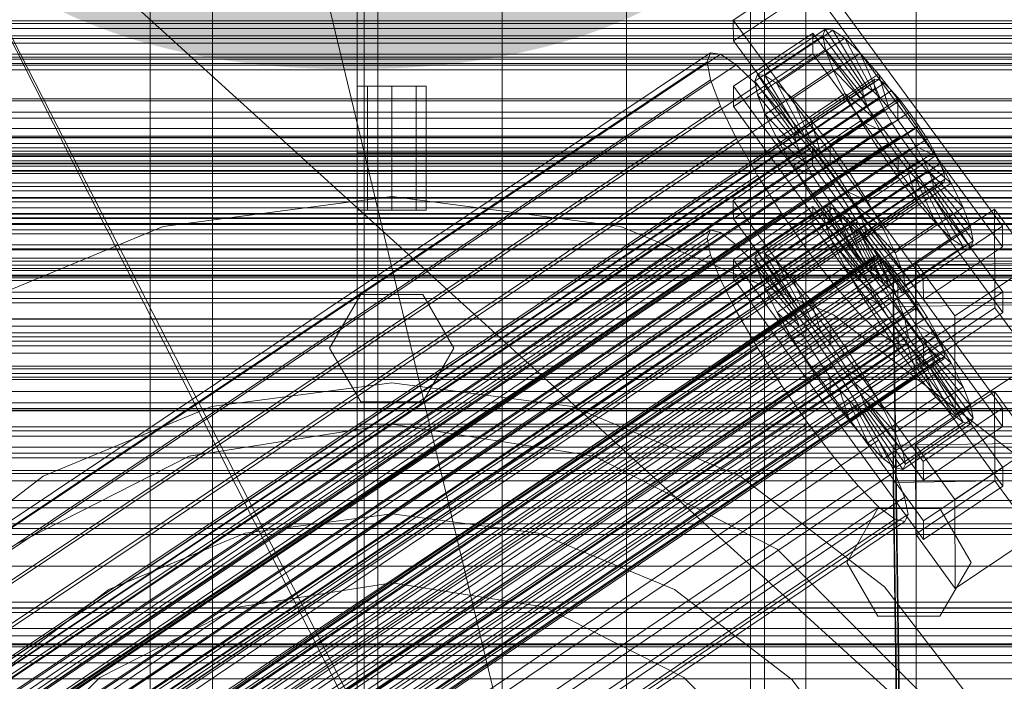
# Model space of a CAD drawing. Header units: millimetres. Extents: x -3490 to 61924, y -72580 to 6847.
# Tile 235 of 256: x 231 to 374, y -34192 to -34096. Entities that reach past the tile are written whole.
import ezdxf

# ---------------------------------------------------------------- set-up
doc = ezdxf.new("R2010")
doc.units = ezdxf.units.MM
for name, color, linetype, lineweight in [('COTAS_O', 1, 'Continuous', 0), ('COTAS_P', 1, 'Continuous', 0), ('frontal_briquetadora', 7, 'Continuous', 0), ('frontal_C01', 7, 'Continuous', 0), ('frontal_C02', 7, 'Continuous', 0), ('frontal_C03', 7, 'Continuous', 0), ('frontal_mezcladora', 7, 'Continuous', 0), ('frontal_secador', 7, 'Continuous', 0)]:
    doc.layers.add(name, color=color, linetype=linetype, lineweight=lineweight)
doc.dimstyles.new('R19_100', dxfattribs={"dimtxt": 250, "dimasz": 150, "dimexe": 150, "dimexo": 80, "dimgap": 100, "dimtad": 1, "dimtih": 1, "dimtoh": 1, "dimdsep": 46, "dimcen": 0.09, "dimadec": 0, "dimazin": 0, "dimtfac": 1, "dimtdec": 4, "dimtofl": 0, "dimtmove": 0, "dimatfit": 3, "dimfxl": 1, "dimtolj": 1, "dimtzin": 0, "dimarcsym": 0})

# ---------------------------------------------------------------- blocks, each defined once
blk = doc.blocks.new('DIM_R29_57')
at = {"layer": 'COTAS_O'}
for p, q in [((-1725, -33700), (-1575, -33655)), ((1725, -33700), (1575, -33655)), ((-1725, -34400), (-1725, -33700)), ((-1725, -33700), (1725, -33700)), ((-1725, -33700), (-1575, -33745)), ((1725, -33700), (1575, -33745)), ((1725, -34400), (1725, -33700))]:
    blk.add_line(p, q, dxfattribs=at)
blk.add_text('3450 O', height=250, dxfattribs=at).set_placement((0, -33600))
blk = doc.blocks.new('DIM_R29_58')
at = {"layer": 'COTAS_P'}
for p, q in [((-150, -32300), (550, -32300)), ((550, -32300), (505, -32450)), ((550, -34900), (550, -32300)), ((550, -32300), (595, -32450)), ((550, -34900), (505, -34750)), ((550, -34900), (595, -34750)), ((-150, -34900), (550, -34900))]:
    blk.add_line(p, q, dxfattribs=at)
blk.add_text('2600 P', height=250, rotation=90, dxfattribs=at).set_placement((450, -33600))
blk = doc.blocks.new('DIM_R29_61')
at = {"layer": 'COTAS_O'}
for p, q in [((-650, -34200), (-500, -34155)), ((650, -34200), (500, -34155)), ((-650, -34900), (-650, -34200)), ((-650, -34200), (650, -34200)), ((-650, -34200), (-500, -34245)), ((650, -34200), (500, -34245)), ((650, -34900), (650, -34200))]:
    blk.add_line(p, q, dxfattribs=at)
blk.add_text('1300 O', height=250, dxfattribs=at).set_placement((0, -34100))

msp = doc.modelspace()

# ---------------------------------------------------------------- linework, layer by layer
at = {"layer": 'frontal_briquetadora'}
for p, q in [((210, -33820), (416.55, -34680)), ((210, -34060), (430, -34260)), ((210, -34060), (430, -34490)), ((210, -34060), (430, -34496)), ((210, -34143), (452, -34143)), ((210, -34181.662), (452, -34181.662))]:
    msp.add_line(p, q, dxfattribs=at)
at = {"layer": 'frontal_C01'}
for p, q in [((250, -35948.844), (250, -33373.251)), ((250, -33378.064), (250, -35953.656)), ((425, -34096.935), (-425, -34096.935)), ((425, -34099.076), (-425, -34099.076)), ((-425, -34110.632), (425, -34110.632)), ((334.501, -34122.56), (345.969, -34114.823)), ((345.969, -34114.823), (345.981, -34117.519)), ((345.969, -34114.823), (373.501, -34152.678)), ((345.981, -34117.519), (334.513, -34125.256)), ((373.513, -34155.374), (345.981, -34117.519)), ((334.513, -34125.256), (334.501, -34122.56)), ((362.033, -34160.414), (334.501, -34122.56)), ((334.539, -34131.187), (346.008, -34123.451)), ((338.005, -34130.008), (347.835, -34123.377)), ((339.088, -34130.27), (348.918, -34123.638)), ((346.008, -34123.451), (346.02, -34126.147)), ((346.008, -34123.451), (373.539, -34161.305)), ((347.835, -34123.377), (347.47, -34124.192)), ((348.918, -34123.638), (347.835, -34123.377)), ((347.835, -34123.377), (353.378, -34131.692)), ((350.645, -34124.959), (348.918, -34123.638)), ((348.918, -34123.638), (353.892, -34131.816)), ((334.513, -34125.256), (362.045, -34163.11)), ((337.64, -34130.823), (347.47, -34124.192)), ((340.816, -34131.59), (350.645, -34124.959)), ((347.47, -34124.192), (353.205, -34132.079)), ((347.47, -34124.192), (347.847, -34126.029)), ((352.899, -34127.248), (350.645, -34124.959)), ((350.645, -34124.959), (354.71, -34132.442)), ((146.872, -34251.231), (331.181, -34126.897)), ((331.181, -34126.897), (330.692, -34127.987)), ((332.629, -34127.246), (331.181, -34126.897)), ((346.02, -34126.147), (334.551, -34133.883)), ((338.017, -34132.66), (347.847, -34126.029)), ((373.551, -34164.001), (346.02, -34126.147)), ((347.847, -34126.029), (353.384, -34132.948)), ((347.847, -34126.029), (348.941, -34128.761)), ((146.383, -34252.321), (330.692, -34127.987)), ((148.32, -34251.581), (332.629, -34127.246)), ((330.692, -34127.987), (331.197, -34130.442)), ((334.938, -34129.011), (332.629, -34127.246)), ((343.069, -34133.879), (352.899, -34127.248)), ((355.525, -34130.35), (352.899, -34127.248)), ((352.899, -34127.248), (355.777, -34133.526)), ((150.629, -34253.346), (334.938, -34129.011)), ((337.95, -34132.071), (334.938, -34129.011)), ((339.111, -34135.392), (348.941, -34128.761)), ((348.941, -34128.761), (353.902, -34134.243)), ((348.941, -34128.761), (350.678, -34132.203)), ((141.045, -34275.202), (354.844, -34130.973)), ((141.218, -34274.815), (355.017, -34130.587)), ((141.731, -34274.939), (355.53, -34130.711)), ((146.887, -34254.776), (331.197, -34130.442)), ((331.197, -34130.442), (332.659, -34134.094)), ((334.551, -34133.883), (334.539, -34131.187)), ((362.071, -34169.042), (334.539, -34131.187)), ((337.64, -34130.823), (338.005, -34130.008)), ((343.376, -34138.71), (337.64, -34130.823)), ((338.017, -34132.66), (337.64, -34130.823)), ((343.549, -34138.324), (338.005, -34130.008)), ((338.005, -34130.008), (339.088, -34130.27)), ((344.062, -34138.447), (339.088, -34130.27)), ((339.088, -34130.27), (340.816, -34131.59)), ((345.695, -34136.981), (355.525, -34130.35)), ((355.017, -34130.587), (354.844, -34130.973)), ((354.844, -34130.973), (355.022, -34131.843)), ((355.53, -34130.711), (355.017, -34130.587)), ((358.345, -34134.054), (355.525, -34130.35)), ((355.525, -34130.35), (357.021, -34134.995)), ((356.348, -34131.336), (355.53, -34130.711)), ((141.224, -34276.072), (355.022, -34131.843)), ((142.549, -34275.565), (356.348, -34131.336)), ((143.617, -34276.649), (357.415, -34132.421)), ((153.641, -34256.406), (337.95, -34132.071)), ((341.461, -34136.219), (337.95, -34132.071)), ((343.554, -34139.58), (338.017, -34132.66)), ((339.111, -34135.392), (338.017, -34132.66)), ((344.88, -34139.073), (340.816, -34131.59)), ((340.816, -34131.59), (343.069, -34133.879)), ((340.848, -34138.834), (350.678, -34132.203)), ((353.205, -34132.079), (343.376, -34138.71)), ((353.378, -34131.692), (343.549, -34138.324)), ((353.892, -34131.816), (344.062, -34138.447)), ((354.71, -34132.442), (344.88, -34139.073)), ((350.678, -34132.203), (354.725, -34135.873)), ((350.678, -34132.203), (352.938, -34136.121)), ((353.205, -34132.079), (353.378, -34131.692)), ((353.384, -34132.948), (353.205, -34132.079)), ((353.378, -34131.692), (353.892, -34131.816)), ((353.892, -34131.816), (354.71, -34132.442)), ((354.71, -34132.442), (355.777, -34133.526)), ((355.022, -34131.843), (355.541, -34133.138)), ((357.415, -34132.421), (356.348, -34131.336)), ((358.659, -34133.89), (357.415, -34132.421)), ((141.742, -34277.366), (355.541, -34133.138)), ((144.861, -34278.119), (358.659, -34133.89)), ((148.35, -34258.429), (332.659, -34134.094)), ((332.659, -34134.094), (334.981, -34138.696)), ((334.551, -34133.883), (362.083, -34171.738)), ((345.947, -34140.157), (343.069, -34133.879)), ((343.069, -34133.879), (345.695, -34136.981)), ((353.384, -34132.948), (343.554, -34139.58)), ((355.777, -34133.526), (345.947, -34140.157)), ((358.345, -34134.054), (348.515, -34140.685)), ((353.902, -34134.243), (353.384, -34132.948)), ((355.541, -34133.138), (356.363, -34134.768)), ((355.777, -34133.526), (357.021, -34134.995)), ((358.357, -34136.75), (358.345, -34134.054)), ((361.166, -34138.106), (358.345, -34134.054)), ((359.995, -34135.645), (358.659, -34133.89)), ((142.565, -34278.996), (356.363, -34134.768)), ((344.073, -34140.874), (339.111, -34135.392)), ((340.848, -34138.834), (339.111, -34135.392)), ((353.902, -34134.243), (344.073, -34140.874)), ((357.021, -34134.995), (347.191, -34141.627)), ((354.725, -34135.873), (353.902, -34134.243)), ((356.363, -34134.768), (357.434, -34136.624)), ((357.021, -34134.995), (358.357, -34136.75)), ((143.635, -34280.852), (357.434, -34136.624)), ((359.995, -34135.645), (146.196, -34279.873)), ((157.152, -34260.553), (341.461, -34136.219)), ((345.231, -34141.17), (341.461, -34136.219)), ((343.108, -34142.752), (352.938, -34136.121)), ((354.725, -34135.873), (344.895, -34142.504)), ((347.191, -34141.627), (345.695, -34136.981)), ((345.695, -34136.981), (348.515, -34140.685)), ((348.527, -34143.381), (358.357, -34136.75)), ((352.938, -34136.121), (355.796, -34137.729)), ((352.938, -34136.121), (355.569, -34140.246)), ((355.796, -34137.729), (354.725, -34135.873)), ((357.434, -34136.624), (358.68, -34138.578)), ((358.357, -34136.75), (359.693, -34138.669)), ((361.332, -34137.564), (359.995, -34135.645)), ((147.533, -34281.793), (361.332, -34137.564)), ((343.549, -34138.324), (343.376, -34138.71)), ((344.062, -34138.447), (343.549, -34138.324)), ((355.796, -34137.729), (345.966, -34144.36)), ((351.336, -34144.737), (361.166, -34138.106)), ((357.042, -34139.683), (355.796, -34137.729)), ((361.166, -34138.106), (359.693, -34138.669)), ((363.797, -34142.232), (361.166, -34138.106)), ((362.578, -34139.518), (361.332, -34137.564)), ((144.881, -34282.806), (358.68, -34138.578)), ((148.779, -34283.747), (362.578, -34139.518)), ((150.672, -34263.031), (334.981, -34138.696)), ((334.981, -34138.696), (338.003, -34143.933)), ((344.895, -34142.504), (340.848, -34138.834)), ((343.108, -34142.752), (340.848, -34138.834)), ((343.376, -34138.71), (343.554, -34139.58)), ((343.554, -34139.58), (344.073, -34140.874)), ((344.88, -34139.073), (344.062, -34138.447)), ((345.947, -34140.157), (344.88, -34139.073)), ((357.042, -34139.683), (347.212, -34146.314)), ((359.693, -34138.669), (349.863, -34145.301)), ((355.569, -34140.246), (357.042, -34139.683)), ((358.378, -34141.603), (357.042, -34139.683)), ((358.68, -34138.578), (360.017, -34140.498)), ((359.693, -34138.669), (360.939, -34140.624)), ((363.648, -34141.374), (362.578, -34139.518)), ((146.218, -34284.726), (360.017, -34140.498)), ((345.231, -34141.17), (160.922, -34265.504)), ((344.073, -34140.874), (344.895, -34142.504)), ((349.002, -34146.587), (345.231, -34141.17)), ((345.739, -34146.877), (355.569, -34140.246)), ((347.191, -34141.627), (345.947, -34140.157)), ((348.515, -34140.685), (348.527, -34143.381)), ((348.515, -34140.685), (351.336, -34144.737)), ((360.939, -34140.624), (351.109, -34147.255)), ((355.569, -34140.246), (358.39, -34144.299)), ((360.017, -34140.498), (361.352, -34142.252)), ((363.797, -34142.232), (360.939, -34140.624)), ((360.939, -34140.624), (362.01, -34142.479)), ((147.554, -34286.48), (361.352, -34142.252)), ((149.85, -34285.602), (363.648, -34141.374)), ((344.895, -34142.504), (345.966, -34144.36)), ((348.527, -34143.381), (347.191, -34141.627)), ((358.378, -34141.603), (348.548, -34148.234)), ((362.01, -34142.479), (352.18, -34149.11)), ((353.967, -34148.863), (363.797, -34142.232)), ((358.39, -34144.299), (358.378, -34141.603)), ((359.714, -34143.357), (358.378, -34141.603)), ((361.352, -34142.252), (362.596, -34143.721)), ((366.057, -34146.149), (362.01, -34142.479)), ((362.01, -34142.479), (362.833, -34144.11)), ((364.471, -34143.005), (363.648, -34141.374)), ((366.057, -34146.149), (363.797, -34142.232)), ((148.798, -34287.95), (362.596, -34143.721)), ((150.672, -34287.233), (364.471, -34143.005)), ((153.694, -34268.268), (338.003, -34143.933)), ((338.003, -34143.933), (341.52, -34149.448)), ((345.966, -34144.36), (343.108, -34142.752)), ((345.739, -34146.877), (343.108, -34142.752)), ((349.863, -34145.301), (348.527, -34143.381)), ((359.714, -34143.357), (349.884, -34149.988)), ((362.833, -34144.11), (353.003, -34150.741)), ((361.21, -34148.003), (359.714, -34143.357)), ((360.958, -34144.827), (359.714, -34143.357)), ((362.596, -34143.721), (363.664, -34144.806)), ((367.794, -34149.591), (362.833, -34144.11)), ((362.833, -34144.11), (363.351, -34145.404)), ((364.989, -34144.299), (364.471, -34143.005)), ((149.865, -34289.034), (363.664, -34144.806)), ((150.683, -34289.659), (364.482, -34145.431)), ((151.191, -34288.527), (364.989, -34144.299)), ((151.196, -34289.783), (364.995, -34145.555)), ((151.369, -34289.397), (365.168, -34145.169)), ((345.966, -34144.36), (347.212, -34146.314)), ((348.56, -34150.93), (358.39, -34144.299)), ((349.863, -34145.301), (351.336, -34144.737)), ((351.109, -34147.255), (349.863, -34145.301)), ((360.958, -34144.827), (351.128, -34151.458)), ((351.336, -34144.737), (353.967, -34148.863)), ((363.351, -34145.404), (353.521, -34152.035)), ((358.39, -34144.299), (361.21, -34148.003)), ((363.836, -34151.105), (360.958, -34144.827)), ((362.025, -34145.911), (360.958, -34144.827)), ((368.888, -34152.324), (363.351, -34145.404)), ((363.351, -34145.404), (363.53, -34146.274)), ((363.664, -34144.806), (364.482, -34145.431)), ((364.482, -34145.431), (364.995, -34145.555)), ((365.168, -34145.169), (364.989, -34144.299)), ((364.995, -34145.555), (365.168, -34145.169)), ((164.693, -34270.922), (349.002, -34146.587)), ((347.212, -34146.314), (345.739, -34146.877)), ((348.56, -34150.93), (345.739, -34146.877)), ((347.212, -34146.314), (348.548, -34148.234)), ((352.519, -34152.103), (349.002, -34146.587)), ((362.025, -34145.911), (352.196, -34152.542)), ((362.843, -34146.536), (353.014, -34153.168)), ((363.357, -34146.66), (353.527, -34153.291)), ((363.53, -34146.274), (353.7, -34152.905)), ((356.228, -34152.78), (366.057, -34146.149)), ((366.09, -34153.394), (362.025, -34145.911)), ((362.843, -34146.536), (362.025, -34145.911)), ((367.817, -34154.714), (362.843, -34146.536)), ((363.357, -34146.66), (362.843, -34146.536)), ((363.53, -34146.274), (363.357, -34146.66)), ((368.9, -34154.976), (363.357, -34146.66)), ((369.265, -34154.16), (363.53, -34146.274)), ((367.794, -34149.591), (366.057, -34146.149)), ((348.548, -34148.234), (348.56, -34150.93)), ((348.548, -34148.234), (349.884, -34149.988)), ((352.18, -34149.11), (351.109, -34147.255)), ((351.109, -34147.255), (353.967, -34148.863)), ((351.38, -34154.634), (361.21, -34148.003)), ((361.21, -34148.003), (363.836, -34151.105)), ((157.211, -34273.783), (341.52, -34149.448)), ((341.52, -34149.448), (345.291, -34154.866)), ((353.003, -34150.741), (352.18, -34149.11)), ((352.18, -34149.11), (356.228, -34152.78)), ((353.967, -34148.863), (356.228, -34152.78)), ((357.964, -34156.223), (367.794, -34149.591)), ((368.888, -34152.324), (367.794, -34149.591)), ((351.38, -34154.634), (348.56, -34150.93)), ((349.884, -34149.988), (351.38, -34154.634)), ((349.884, -34149.988), (351.128, -34151.458)), ((353.521, -34152.035), (353.003, -34150.741)), ((353.003, -34150.741), (357.964, -34156.223)), ((354.006, -34157.736), (363.836, -34151.105)), ((360.882, -34158.028), (372.35, -34150.291)), ((363.836, -34151.105), (366.09, -34153.394)), ((372.35, -34150.291), (372.408, -34163.233)), ((372.35, -34150.291), (378.086, -34158.178)), ((168.21, -34276.437), (352.519, -34152.103)), ((351.128, -34151.458), (354.006, -34157.736)), ((351.128, -34151.458), (352.196, -34152.542)), ((352.196, -34152.542), (356.26, -34160.025)), ((352.196, -34152.542), (353.014, -34153.168)), ((355.541, -34157.34), (352.519, -34152.103)), ((353.7, -34152.905), (353.521, -34152.035)), ((353.521, -34152.035), (359.058, -34158.955)), ((359.058, -34158.955), (368.888, -34152.324)), ((373.501, -34152.678), (362.033, -34160.414)), ((369.265, -34154.16), (368.888, -34152.324)), ((373.513, -34155.374), (373.501, -34152.678)), ((353.014, -34153.168), (357.987, -34161.345)), ((353.014, -34153.168), (353.527, -34153.291)), ((353.527, -34153.291), (353.7, -34152.905)), ((353.527, -34153.291), (359.07, -34161.607)), ((353.7, -34152.905), (359.436, -34160.792)), ((356.228, -34152.78), (357.964, -34156.223)), ((356.26, -34160.025), (366.09, -34153.394)), ((366.09, -34153.394), (367.817, -34154.714)), ((160.982, -34279.201), (345.291, -34154.866)), ((345.291, -34154.866), (349.061, -34159.817)), ((354.006, -34157.736), (351.38, -34154.634)), ((357.987, -34161.345), (367.817, -34154.714)), ((359.07, -34161.607), (368.9, -34154.976)), ((359.436, -34160.792), (369.265, -34154.16)), ((362.045, -34163.11), (373.513, -34155.374)), ((367.817, -34154.714), (368.9, -34154.976)), ((368.9, -34154.976), (369.265, -34154.16)), ((357.964, -34156.223), (359.058, -34158.955)), ((171.232, -34281.674), (355.541, -34157.34)), ((356.26, -34160.025), (354.006, -34157.736)), ((357.863, -34161.941), (355.541, -34157.34)), ((357.646, -34158.057), (375.644, -34157.811)), ((357.646, -34163.449), (357.646, -34158.057)), ((360.514, -34353.167), (357.646, -34158.057)), ((360.939, -34170.969), (360.882, -34158.028)), ((366.618, -34165.914), (360.882, -34158.028)), ((378.086, -34158.178), (366.618, -34165.914)), ((164.752, -34284.152), (349.061, -34159.817)), ((349.061, -34159.817), (352.572, -34163.964)), ((359.058, -34158.955), (359.436, -34160.792)), ((357.987, -34161.345), (356.26, -34160.025)), ((359.436, -34160.792), (359.07, -34161.607)), ((362.033, -34160.414), (362.045, -34163.11)), ((173.554, -34286.276), (357.863, -34161.941)), ((359.326, -34165.594), (357.863, -34161.941)), ((359.07, -34161.607), (357.987, -34161.345)), ((373.539, -34161.305), (362.071, -34169.042)), ((373.551, -34164.001), (373.539, -34161.305)), ((168.263, -34288.299), (352.572, -34163.964)), ((352.572, -34163.964), (355.584, -34167.025)), ((375.644, -34163.204), (357.646, -34163.449)), ((360.514, -34358.56), (357.646, -34163.449)), ((372.408, -34163.233), (360.939, -34170.969)), ((362.083, -34171.738), (373.551, -34164.001)), ((378.143, -34171.119), (372.408, -34163.233)), ((175.016, -34289.929), (359.326, -34165.594)), ((359.83, -34168.049), (359.326, -34165.594)), ((366.618, -34165.914), (366.675, -34178.856)), ((171.275, -34291.359), (355.584, -34167.025)), ((175.521, -34292.384), (359.83, -34168.049)), ((355.584, -34167.025), (357.893, -34168.79)), ((359.341, -34169.139), (359.83, -34168.049)), ((173.584, -34293.124), (357.893, -34168.79)), ((175.032, -34293.474), (359.341, -34169.139)), ((357.893, -34168.79), (359.341, -34169.139)), ((362.071, -34169.042), (362.083, -34171.738)), ((360.939, -34170.969), (366.675, -34178.856)), ((366.675, -34178.856), (378.143, -34171.119))]:
    msp.add_line(p, q, dxfattribs=at)
at = {"layer": 'frontal_C02'}
for p, q in [((250, -35767.183), (250, -32921.727)), ((250, -32926.497), (250, -35771.953)), ((334.501, -34096.446), (345.969, -34088.777)), ((345.969, -34088.777), (373.501, -34126.3)), ((345.981, -34091.758), (334.513, -34099.427)), ((373.513, -34129.28), (345.981, -34091.758)), ((334.513, -34099.427), (334.501, -34096.446)), ((362.033, -34133.969), (334.501, -34096.446)), ((334.539, -34105.984), (346.008, -34098.315)), ((338.005, -34104.325), (347.835, -34097.751)), ((339.088, -34104.443), (348.918, -34097.869)), ((346.008, -34098.315), (346.02, -34101.295)), ((346.008, -34098.315), (373.539, -34135.837)), ((347.835, -34097.751), (347.47, -34098.711)), ((348.918, -34097.869), (347.835, -34097.751)), ((347.835, -34097.751), (353.378, -34106.073)), ((350.645, -34099.057), (348.918, -34097.869)), ((348.918, -34097.869), (353.892, -34106.129)), ((334.513, -34099.427), (362.045, -34136.949)), ((337.64, -34105.284), (347.47, -34098.711)), ((340.816, -34105.63), (350.645, -34099.057)), ((347.47, -34098.711), (353.205, -34106.528)), ((347.47, -34098.711), (347.847, -34100.683)), ((352.899, -34101.233), (350.645, -34099.057)), ((350.645, -34099.057), (354.71, -34106.692)), ((146.872, -34224.444), (331.181, -34101.19)), ((331.181, -34101.19), (330.692, -34102.473)), ((332.629, -34101.347), (331.181, -34101.19)), ((346.02, -34101.295), (334.551, -34108.964)), ((338.017, -34107.256), (347.847, -34100.683)), ((343.069, -34107.806), (352.899, -34101.233)), ((373.551, -34138.818), (346.02, -34101.295)), ((347.847, -34100.683), (353.384, -34107.462)), ((347.847, -34100.683), (348.941, -34103.532)), ((355.525, -34104.249), (352.899, -34101.233)), ((352.899, -34101.233), (355.777, -34107.723)), ((146.383, -34225.727), (330.692, -34102.473)), ((148.32, -34224.602), (332.629, -34101.347)), ((330.692, -34102.473), (331.197, -34105.109)), ((334.938, -34102.935), (332.629, -34101.347)), ((150.629, -34226.19), (334.938, -34102.935)), ((337.95, -34105.844), (334.938, -34102.935)), ((339.111, -34110.106), (348.941, -34103.532)), ((348.941, -34103.532), (353.902, -34108.812)), ((348.941, -34103.532), (350.678, -34107.065)), ((141.045, -34248.408), (354.844, -34105.432)), ((141.218, -34247.953), (355.017, -34104.978)), ((141.731, -34248.009), (355.53, -34105.034)), ((142.549, -34248.572), (356.348, -34105.596)), ((146.887, -34228.363), (331.197, -34105.109)), ((331.197, -34105.109), (332.659, -34108.918)), ((337.64, -34105.284), (338.005, -34104.325)), ((343.376, -34113.102), (337.64, -34105.284)), ((338.017, -34107.256), (337.64, -34105.284)), ((343.549, -34112.647), (338.005, -34104.325)), ((338.005, -34104.325), (339.088, -34104.443)), ((344.062, -34112.703), (339.088, -34104.443)), ((339.088, -34104.443), (340.816, -34105.63)), ((345.695, -34110.823), (355.525, -34104.249)), ((355.017, -34104.978), (354.844, -34105.432)), ((354.844, -34105.432), (355.022, -34106.366)), ((355.53, -34105.034), (355.017, -34104.978)), ((358.345, -34107.9), (355.525, -34104.249)), ((355.525, -34104.249), (357.021, -34109.151)), ((356.348, -34105.596), (355.53, -34105.034)), ((357.415, -34106.627), (356.348, -34105.596)), ((141.224, -34249.342), (355.022, -34106.366)), ((143.617, -34249.602), (357.415, -34106.627)), ((153.641, -34229.099), (337.95, -34105.844)), ((334.551, -34108.964), (334.539, -34105.984)), ((362.071, -34143.506), (334.539, -34105.984)), ((341.461, -34109.877), (337.95, -34105.844)), ((344.88, -34113.265), (340.816, -34105.63)), ((340.816, -34105.63), (343.069, -34107.806)), ((353.205, -34106.528), (343.376, -34113.102)), ((353.378, -34106.073), (343.549, -34112.647)), ((353.892, -34106.129), (344.062, -34112.703)), ((354.71, -34106.692), (344.88, -34113.265)), ((353.205, -34106.528), (353.378, -34106.073)), ((353.384, -34107.462), (353.205, -34106.528)), ((353.378, -34106.073), (353.892, -34106.129)), ((353.892, -34106.129), (354.71, -34106.692)), ((354.71, -34106.692), (355.777, -34107.723)), ((355.022, -34106.366), (355.541, -34107.716)), ((358.659, -34108.056), (357.415, -34106.627)), ((141.742, -34250.692), (355.541, -34107.716)), ((144.861, -34251.031), (358.659, -34108.056)), ((343.554, -34114.036), (338.017, -34107.256)), ((339.111, -34110.106), (338.017, -34107.256)), ((340.848, -34113.639), (350.678, -34107.065)), ((345.947, -34114.296), (343.069, -34107.806)), ((343.069, -34107.806), (345.695, -34110.823)), ((353.384, -34107.462), (343.554, -34114.036)), ((355.777, -34107.723), (345.947, -34114.296)), ((358.345, -34107.9), (348.515, -34114.474)), ((350.678, -34107.065), (354.725, -34110.485)), ((350.678, -34107.065), (352.938, -34111.041)), ((353.902, -34108.812), (353.384, -34107.462)), ((355.541, -34107.716), (356.363, -34109.39)), ((355.777, -34107.723), (357.021, -34109.151)), ((358.357, -34110.881), (358.345, -34107.9)), ((361.166, -34111.938), (358.345, -34107.9)), ((359.995, -34109.785), (358.659, -34108.056)), ((142.565, -34252.365), (356.363, -34109.39)), ((359.995, -34109.785), (146.196, -34252.761)), ((148.35, -34232.173), (332.659, -34108.918)), ((157.152, -34233.131), (341.461, -34109.877)), ((332.659, -34108.918), (334.981, -34113.641)), ((334.551, -34108.964), (362.083, -34146.487)), ((345.231, -34114.758), (341.461, -34109.877)), ((353.902, -34108.812), (344.073, -34115.385)), ((357.021, -34109.151), (347.191, -34115.725)), ((354.725, -34110.485), (353.902, -34108.812)), ((356.363, -34109.39), (357.434, -34111.273)), ((357.021, -34109.151), (358.357, -34110.881)), ((361.332, -34111.698), (359.995, -34109.785)), ((143.635, -34254.249), (357.434, -34111.273)), ((344.073, -34115.385), (339.111, -34110.106)), ((340.848, -34113.639), (339.111, -34110.106)), ((343.108, -34117.615), (352.938, -34111.041)), ((354.725, -34110.485), (344.895, -34117.059)), ((347.191, -34115.725), (345.695, -34110.823)), ((345.695, -34110.823), (348.515, -34114.474)), ((348.527, -34117.455), (358.357, -34110.881)), ((352.938, -34111.041), (355.796, -34112.369)), ((352.938, -34111.041), (355.569, -34115.189)), ((355.796, -34112.369), (354.725, -34110.485)), ((357.434, -34111.273), (358.68, -34113.238)), ((358.357, -34110.881), (359.693, -34112.793)), ((147.533, -34254.673), (361.332, -34111.698)), ((343.549, -34112.647), (343.376, -34113.102)), ((344.062, -34112.703), (343.549, -34112.647)), ((344.88, -34113.265), (344.062, -34112.703)), ((355.796, -34112.369), (345.966, -34118.942)), ((351.336, -34118.511), (361.166, -34111.938)), ((357.042, -34114.334), (355.796, -34112.369)), ((361.166, -34111.938), (359.693, -34112.793)), ((363.797, -34116.085), (361.166, -34111.938)), ((362.578, -34113.663), (361.332, -34111.698)), ((144.881, -34256.213), (358.68, -34113.238)), ((148.779, -34256.638), (362.578, -34113.663)), ((150.672, -34236.896), (334.981, -34113.641)), ((334.981, -34113.641), (338.003, -34118.957)), ((344.895, -34117.059), (340.848, -34113.639)), ((343.108, -34117.615), (340.848, -34113.639)), ((343.376, -34113.102), (343.554, -34114.036)), ((343.554, -34114.036), (344.073, -34115.385)), ((345.947, -34114.296), (344.88, -34113.265)), ((359.693, -34112.793), (349.863, -34119.367)), ((358.68, -34113.238), (360.017, -34115.15)), ((359.693, -34112.793), (360.939, -34114.758)), ((363.648, -34115.546), (362.578, -34113.663)), ((146.218, -34258.126), (360.017, -34115.15)), ((149.85, -34258.521), (363.648, -34115.546)), ((345.231, -34114.758), (160.922, -34238.012)), ((344.073, -34115.385), (344.895, -34117.059)), ((349.002, -34120.155), (345.231, -34114.758)), ((345.739, -34121.763), (355.569, -34115.189)), ((347.191, -34115.725), (345.947, -34114.296)), ((357.042, -34114.334), (347.212, -34120.907)), ((348.515, -34114.474), (348.527, -34117.455)), ((348.515, -34114.474), (351.336, -34118.511)), ((360.939, -34114.758), (351.109, -34121.332)), ((355.569, -34115.189), (357.042, -34114.334)), ((355.569, -34115.189), (358.39, -34119.226)), ((358.378, -34116.246), (357.042, -34114.334)), ((360.017, -34115.15), (361.352, -34116.88)), ((363.797, -34116.085), (360.939, -34114.758)), ((360.939, -34114.758), (362.01, -34116.641)), ((364.471, -34117.22), (363.648, -34115.546)), ((147.554, -34259.855), (361.352, -34116.88)), ((348.527, -34117.455), (347.191, -34115.725)), ((358.378, -34116.246), (348.548, -34122.819)), ((362.01, -34116.641), (352.18, -34123.215)), ((353.967, -34122.659), (363.797, -34116.085)), ((358.39, -34119.226), (358.378, -34116.246)), ((359.714, -34117.975), (358.378, -34116.246)), ((361.352, -34116.88), (362.596, -34118.309)), ((366.057, -34120.062), (362.01, -34116.641)), ((362.01, -34116.641), (362.833, -34118.315)), ((366.057, -34120.062), (363.797, -34116.085)), ((148.798, -34261.284), (362.596, -34118.309)), ((150.672, -34260.195), (364.471, -34117.22)), ((345.966, -34118.942), (343.108, -34117.615)), ((345.739, -34121.763), (343.108, -34117.615)), ((344.895, -34117.059), (345.966, -34118.942)), ((349.863, -34119.367), (348.527, -34117.455)), ((359.714, -34117.975), (349.884, -34124.549)), ((362.833, -34118.315), (353.003, -34124.889)), ((361.21, -34122.878), (359.714, -34117.975)), ((360.958, -34119.404), (359.714, -34117.975)), ((362.596, -34118.309), (363.664, -34119.339)), ((367.794, -34123.595), (362.833, -34118.315)), ((362.833, -34118.315), (363.351, -34119.665)), ((364.989, -34118.569), (364.471, -34117.22)), ((149.865, -34262.315), (363.664, -34119.339)), ((151.191, -34261.545), (364.989, -34118.569)), ((151.369, -34262.479), (365.168, -34119.503)), ((153.694, -34242.211), (338.003, -34118.957)), ((338.003, -34118.957), (341.52, -34124.502)), ((345.966, -34118.942), (347.212, -34120.907)), ((348.56, -34125.8), (358.39, -34119.226)), ((349.863, -34119.367), (351.336, -34118.511)), ((351.109, -34121.332), (349.863, -34119.367)), ((360.958, -34119.404), (351.128, -34125.978)), ((351.336, -34118.511), (353.967, -34122.659)), ((363.351, -34119.665), (353.521, -34126.238)), ((358.39, -34119.226), (361.21, -34122.878)), ((363.836, -34125.894), (360.958, -34119.404)), ((362.025, -34120.435), (360.958, -34119.404)), ((368.888, -34126.444), (363.351, -34119.665)), ((363.351, -34119.665), (363.53, -34120.599)), ((363.664, -34119.339), (364.482, -34119.902)), ((365.168, -34119.503), (364.989, -34118.569)), ((364.995, -34119.958), (365.168, -34119.503)), ((150.683, -34262.877), (364.482, -34119.902)), ((151.196, -34262.933), (364.995, -34119.958)), ((164.693, -34243.409), (349.002, -34120.155)), ((347.212, -34120.907), (345.739, -34121.763)), ((347.212, -34120.907), (348.548, -34122.819)), ((352.519, -34125.7), (349.002, -34120.155)), ((362.025, -34120.435), (352.196, -34127.009)), ((362.843, -34120.998), (353.014, -34127.571)), ((363.357, -34121.053), (353.527, -34127.627)), ((363.53, -34120.599), (353.7, -34127.172)), ((356.228, -34126.635), (366.057, -34120.062)), ((366.09, -34128.07), (362.025, -34120.435)), ((362.843, -34120.998), (362.025, -34120.435)), ((367.817, -34129.258), (362.843, -34120.998)), ((363.357, -34121.053), (362.843, -34120.998)), ((363.53, -34120.599), (363.357, -34121.053)), ((368.9, -34129.376), (363.357, -34121.053)), ((369.265, -34128.416), (363.53, -34120.599)), ((364.482, -34119.902), (364.995, -34119.958)), ((367.794, -34123.595), (366.057, -34120.062)), ((348.56, -34125.8), (345.739, -34121.763)), ((352.18, -34123.215), (351.109, -34121.332)), ((351.109, -34121.332), (353.967, -34122.659)), ((353.967, -34122.659), (356.228, -34126.635)), ((348.548, -34122.819), (348.56, -34125.8)), ((348.548, -34122.819), (349.884, -34124.549)), ((351.38, -34129.451), (361.21, -34122.878)), ((353.003, -34124.889), (352.18, -34123.215)), ((352.18, -34123.215), (356.228, -34126.635)), ((357.964, -34130.168), (367.794, -34123.595)), ((360.882, -34131.511), (372.35, -34123.842)), ((361.21, -34122.878), (363.836, -34125.894)), ((368.888, -34126.444), (367.794, -34123.595)), ((372.35, -34123.842), (372.408, -34138.148)), ((372.35, -34123.842), (378.086, -34131.659)), ((157.211, -34247.756), (341.52, -34124.502)), ((341.52, -34124.502), (345.291, -34129.899)), ((349.884, -34124.549), (351.38, -34129.451)), ((349.884, -34124.549), (351.128, -34125.978)), ((353.521, -34126.238), (353.003, -34124.889)), ((353.003, -34124.889), (357.964, -34130.168)), ((168.21, -34248.954), (352.519, -34125.7)), ((351.38, -34129.451), (348.56, -34125.8)), ((351.128, -34125.978), (354.006, -34132.468)), ((351.128, -34125.978), (352.196, -34127.009)), ((352.196, -34127.009), (356.26, -34134.644)), ((352.196, -34127.009), (353.014, -34127.571)), ((355.541, -34131.015), (352.519, -34125.7)), ((353.7, -34127.172), (353.521, -34126.238)), ((353.521, -34126.238), (359.058, -34133.018)), ((354.006, -34132.468), (363.836, -34125.894)), ((356.228, -34126.635), (357.964, -34130.168)), ((359.058, -34133.018), (368.888, -34126.444)), ((373.501, -34126.3), (362.033, -34133.969)), ((363.836, -34125.894), (366.09, -34128.07)), ((369.265, -34128.416), (368.888, -34126.444)), ((373.513, -34129.28), (373.501, -34126.3)), ((353.014, -34127.571), (357.987, -34135.831)), ((353.014, -34127.571), (353.527, -34127.627)), ((353.527, -34127.627), (353.7, -34127.172)), ((353.527, -34127.627), (359.07, -34135.949)), ((353.7, -34127.172), (359.436, -34134.99)), ((356.26, -34134.644), (366.09, -34128.07)), ((359.436, -34134.99), (369.265, -34128.416)), ((366.09, -34128.07), (367.817, -34129.258)), ((368.9, -34129.376), (369.265, -34128.416)), ((354.006, -34132.468), (351.38, -34129.451)), ((357.987, -34135.831), (367.817, -34129.258)), ((359.07, -34135.949), (368.9, -34129.376)), ((362.045, -34136.949), (373.513, -34129.28)), ((367.817, -34129.258), (368.9, -34129.376)), ((160.982, -34253.153), (345.291, -34129.899)), ((171.232, -34254.27), (355.541, -34131.015)), ((345.291, -34129.899), (349.061, -34134.78)), ((357.863, -34135.738), (355.541, -34131.015)), ((357.964, -34130.168), (359.058, -34133.018)), ((356.26, -34134.644), (354.006, -34132.468)), ((357.646, -34131.971), (375.644, -34131.727)), ((357.646, -34137.932), (357.646, -34131.971)), ((360.514, -34325.376), (357.646, -34131.971)), ((360.939, -34145.818), (360.882, -34131.511)), ((366.618, -34139.328), (360.882, -34131.511)), ((378.086, -34131.659), (366.618, -34139.328)), ((359.058, -34133.018), (359.436, -34134.99)), ((362.033, -34133.969), (362.045, -34136.949)), ((164.752, -34258.034), (349.061, -34134.78)), ((349.061, -34134.78), (352.572, -34138.812)), ((357.987, -34135.831), (356.26, -34134.644)), ((359.436, -34134.99), (359.07, -34135.949)), ((173.554, -34258.993), (357.863, -34135.738)), ((359.326, -34139.548), (357.863, -34135.738)), ((359.07, -34135.949), (357.987, -34135.831)), ((373.539, -34135.837), (362.071, -34143.506)), ((373.551, -34138.818), (373.539, -34135.837)), ((375.644, -34137.689), (357.646, -34137.932)), ((360.514, -34331.337), (357.646, -34137.932)), ((372.408, -34138.148), (360.939, -34145.818)), ((378.143, -34145.966), (372.408, -34138.148)), ((168.263, -34262.067), (352.572, -34138.812)), ((175.016, -34262.802), (359.326, -34139.548)), ((352.572, -34138.812), (355.584, -34141.721)), ((359.83, -34142.184), (359.326, -34139.548)), ((362.083, -34146.487), (373.551, -34138.818)), ((366.618, -34139.328), (366.675, -34153.635)), ((171.275, -34264.976), (355.584, -34141.721)), ((175.521, -34265.438), (359.83, -34142.184)), ((355.584, -34141.721), (357.893, -34143.309)), ((359.341, -34143.467), (359.83, -34142.184)), ((173.584, -34266.564), (357.893, -34143.309)), ((175.032, -34266.721), (359.341, -34143.467)), ((357.893, -34143.309), (359.341, -34143.467)), ((362.071, -34143.506), (362.083, -34146.487)), ((360.939, -34145.818), (366.675, -34153.635)), ((366.675, -34153.635), (378.143, -34145.966))]:
    msp.add_line(p, q, dxfattribs=at)
at = {"layer": 'frontal_C03'}
for p, q in [((-1250, -34096.536), (1250, -34096.536)), ((-1250, -34097.665), (1250, -34097.665)), ((1250, -34098.726), (-1250, -34098.726)), ((1250, -34099.783), (-1250, -34099.783)), ((-1250, -34101.385), (1250, -34101.385)), ((1250, -34102.09), (-1250, -34102.09)), ((1250, -34102.744), (-1250, -34102.744)), ((-1250, -34102.981), (1250, -34102.981)), ((1250, -34103.625), (-1250, -34103.625)), ((-1250, -34107.828), (1250, -34107.828)), ((-1250, -34109.784), (1250, -34109.784)), ((1250, -34113.431), (-1250, -34113.431)), ((1250, -34114.313), (-1250, -34114.313)), ((1250, -34114.966), (-1250, -34114.966)), ((-1250, -34115.429), (1250, -34115.429)), ((-1268, -34115.802), (1268, -34115.802)), ((-1268, -34116.026), (1268, -34116.026)), ((-1268, -34116.191), (1268, -34116.191)), ((-1268, -34116.848), (1268, -34116.848)), ((-1268, -34117.166), (1268, -34117.166)), ((-1268, -34118.212), (1268, -34118.212)), ((1250, -34117.274), (-1250, -34117.274)), ((1250, -34117.61), (-1250, -34117.61)), ((-1250, -34118.331), (1250, -34118.331)), ((-1268, -34118.661), (1268, -34118.661)), ((-1268, -34120.024), (1268, -34120.024)), ((-1268, -34120.574), (1268, -34120.574)), ((1250, -34121.183), (-1250, -34121.183)), ((-1268, -34122.162), (1268, -34122.162)), ((1250, -34122.24), (-1250, -34122.24)), ((1268, -34122.775), (-1268, -34122.775)), ((-1250, -34123.667), (1250, -34123.667)), ((-1268, -34124.479), (1268, -34124.479)), ((-1268, -34125.114), (1268, -34125.114)), ((1250, -34124.548), (-1250, -34124.548)), ((1250, -34125.201), (-1250, -34125.201)), ((-1268, -34126.817), (1268, -34126.817)), ((-1250, -34125.925), (1250, -34125.925)), ((1250, -34126.083), (-1250, -34126.083)), ((-1268, -34127.431), (1268, -34127.431)), ((-1268, -34129.018), (1268, -34129.018)), ((-1268, -34129.568), (1268, -34129.568)), ((-1268, -34130.932), (1268, -34130.932)), ((-1268, -34131.381), (1268, -34131.381)), ((-1268, -34132.427), (1268, -34132.427)), ((-1250, -34131.983), (1250, -34131.983)), ((-1268, -34132.744), (1268, -34132.744)), ((-1268, -34133.402), (1268, -34133.402)), ((-1268, -34133.566), (1268, -34133.566)), ((-1268, -34133.791), (1268, -34133.791)), ((-1250, -34134.164), (1250, -34134.164)), ((1250, -34135.889), (-1250, -34135.889)), ((1250, -34136.77), (-1250, -34136.77)), ((1250, -34137.424), (-1250, -34137.424)), ((1250, -34139.731), (-1250, -34139.731)), ((-1250, -34139.809), (1250, -34139.809)), ((-1250, -34140.789), (1250, -34140.789)), ((-1250, -34141.764), (1250, -34141.764)), ((1250, -34143.641), (-1250, -34143.641)), ((1250, -34144.698), (-1250, -34144.698)), ((-1250, -34146.611), (1250, -34146.611)), ((1250, -34147.006), (-1250, -34147.006)), ((1250, -34147.659), (-1250, -34147.659)), ((-1250, -34148.208), (1250, -34148.208)), ((1250, -34148.54), (-1250, -34148.54)), ((-1250, -34151.927), (1250, -34151.927)), ((-1500, -34152.753), (1500, -34152.753)), ((-1250, -34153.056), (1250, -34153.056)), ((-1250, -34155.394), (1250, -34155.394)), ((-1250, -34155.979), (1250, -34155.979)), ((-1250, -34156.776), (1250, -34156.776)), ((1250, -34158.347), (-1250, -34158.347)), ((1250, -34159.228), (-1250, -34159.228)), ((1250, -34159.882), (-1250, -34159.882)), ((1500, -34161.736), (-1500, -34161.736)), ((1250, -34162.189), (-1250, -34162.189)), ((-1250, -34163.246), (1250, -34163.246)), ((1250, -34166.098), (-1250, -34166.098)), ((1250, -34167.156), (-1250, -34167.156)), ((1250, -34169.463), (-1250, -34169.463)), ((1250, -34170.117), (-1250, -34170.117)), ((1250, -34170.998), (-1250, -34170.998)), ((-1500, -34175.611), (1500, -34175.611)), ((1250, -34180.804), (-1250, -34180.804)), ((1250, -34181.686), (-1250, -34181.686)), ((1250, -34182.339), (-1250, -34182.339)), ((1250, -34184.647), (-1250, -34184.647)), ((1500, -34186.859), (-1500, -34186.859)), ((-1250, -34185.704), (1250, -34185.704)), ((1500, -34187.019), (-1500, -34187.019)), ((1500, -34187.304), (-1500, -34187.304)), ((1250, -34188.556), (-1250, -34188.556)), ((1250, -34189.613), (-1250, -34189.613)), ((1250, -34191.921), (-1250, -34191.921))]:
    msp.add_line(p, q, dxfattribs=at)
at = {"layer": 'frontal_mezcladora'}
for p, q in [((280, -34450), (280, -34020)), ((259, -34456.719), (259, -34036.719)), ((281, -34036.719), (281, -34456.719)), ((339, -34456.719), (339, -34036.719)), ((361, -34036.719), (361, -34456.719)), ((259, -34483.281), (259, -34063.281)), ((281, -34483.281), (281, -34063.281)), ((339, -34483.281), (339, -34063.281)), ((361, -34483.281), (361, -34063.281)), ((283, -34509.163), (283, -34076.07)), ((301, -34076.07), (301, -34509.163)), ((319, -34076.07), (319, -34509.163)), ((337, -34076.07), (337, -34509.163)), ((280, -34115.65), (280, -34085.455)), ((345, -34115.65), (345, -34085.455)), ((283, -34526.414), (283, -34093.321)), ((301, -34526.414), (301, -34093.321)), ((319, -34526.414), (319, -34093.321)), ((337, -34526.414), (337, -34093.321)), ((281.464, -34106), (280, -34106)), ((280, -34124), (280, -34106)), ((285, -34106), (281.464, -34106)), ((281.464, -34124), (281.464, -34106)), ((285, -34106), (288.536, -34106)), ((285, -34106), (285, -34124)), ((288.536, -34106), (290, -34106)), ((288.536, -34124), (288.536, -34106)), ((290, -34124), (290, -34106)), ((280, -34155), (280, -34115.65)), ((280, -34115.65), (345, -34115.65)), ((345, -34155), (345, -34115.65)), ((251.871, -34126.361), (285, -34122)), ((285, -34122), (318.129, -34126.361)), ((281.464, -34124), (280, -34124)), ((281.464, -34124), (285, -34124)), ((285, -34124), (288.536, -34124)), ((288.536, -34124), (290, -34124)), ((221, -34139.149), (251.871, -34126.361)), ((318.129, -34126.361), (349, -34139.149)), ((276, -34144), (280.5, -34136.206)), ((280.5, -34136.206), (289.5, -34136.206)), ((289.5, -34136.206), (294, -34144)), ((349, -34139.149), (375.51, -34159.49)), ((280.5, -34151.794), (276, -34144)), ((294, -34144), (289.5, -34151.794)), ((258.859, -34152.441), (285, -34149)), ((285, -34149), (311.141, -34152.441)), ((234.5, -34162.531), (258.859, -34152.441)), ((289.5, -34151.794), (280.5, -34151.794)), ((311.141, -34152.441), (335.5, -34162.531)), ((255.643, -34159.65), (285, -34155)), ((280, -34200.824), (280, -34155)), ((280, -34155), (345, -34155)), ((285, -34155), (314.357, -34159.65)), ((345, -34200.824), (345, -34155)), ((229.16, -34173.143), (255.643, -34159.65)), ((314.357, -34159.65), (340.84, -34173.143)), ((213.582, -34178.582), (234.5, -34162.531)), ((335.5, -34162.531), (356.418, -34178.582)), ((263.777, -34170.794), (285, -34168)), ((285, -34168), (306.223, -34170.794)), ((350.953, -34175.047), (355.453, -34167.252)), ((355.453, -34167.252), (364.453, -34167.252)), ((364.453, -34167.252), (368.953, -34175.047)), ((244, -34178.986), (263.777, -34170.794)), ((306.223, -34170.794), (326, -34178.986)), ((340.84, -34173.143), (361.857, -34194.16)), ((355.453, -34182.841), (350.953, -34175.047)), ((368.953, -34175.047), (364.453, -34182.841)), ((262.751, -34181.524), (285, -34178)), ((285, -34178), (307.249, -34181.524)), ((227.017, -34192.017), (244, -34178.986)), ((326, -34178.986), (342.983, -34192.017)), ((356.418, -34178.582), (372.469, -34199.5)), ((242.679, -34191.751), (262.751, -34181.524)), ((307.249, -34181.524), (327.321, -34191.751)), ((364.453, -34182.841), (355.453, -34182.841)), ((226.751, -34207.679), (242.679, -34191.751)), ((327.321, -34191.751), (343.249, -34207.679)), ((342.983, -34192.017), (356.014, -34209))]:
    msp.add_line(p, q, dxfattribs=at)
at = {"layer": 'frontal_secador'}
for p, q in [((1360, -34101.784), (-1360, -34101.784)), ((1360, -34108.141), (-1360, -34108.141)), ((1360, -34112.137), (-1360, -34112.137)), ((1360, -34113.5), (-1360, -34113.5)), ((1250, -34113.25), (-1250, -34113.25)), ((1250, -34129.715), (-1250, -34129.715)), ((1250, -34142.349), (-1250, -34142.349)), ((1250, -34150.291), (-1250, -34150.291)), ((1250, -34153), (-1250, -34153))]:
    msp.add_line(p, q, dxfattribs=at)

# ---------------------------------------------------------------- dimensions: what is measured, and where the dimension line sits
at = {"layer": 'COTAS_O'}
for p1, p2, picture, middle in [((-1725, -34400), (1725, -34400), 'DIM_R29_57', (0, -33700)), ((-650, -34900), (650, -34900), 'DIM_R29_61', (0, -34200))]:
    dim = msp.add_aligned_dim(p1=p1, p2=p2, distance=700, text='<> O', dimstyle='R19_100', dxfattribs=at)
    dim.commit()
    dim.dimension.update_dxf_attribs({"geometry": picture, "text_midpoint": middle})
at = {"layer": 'COTAS_P'}
dim = msp.add_aligned_dim(p1=(-150, -34900), p2=(-150, -32300), distance=-700, text='<> P', dimstyle='R19_100', dxfattribs=at)
dim.commit()
dim.dimension.update_dxf_attribs({"geometry": 'DIM_R29_58', "text_midpoint": (550, -33600)})

doc.saveas('drawing.dxf')
